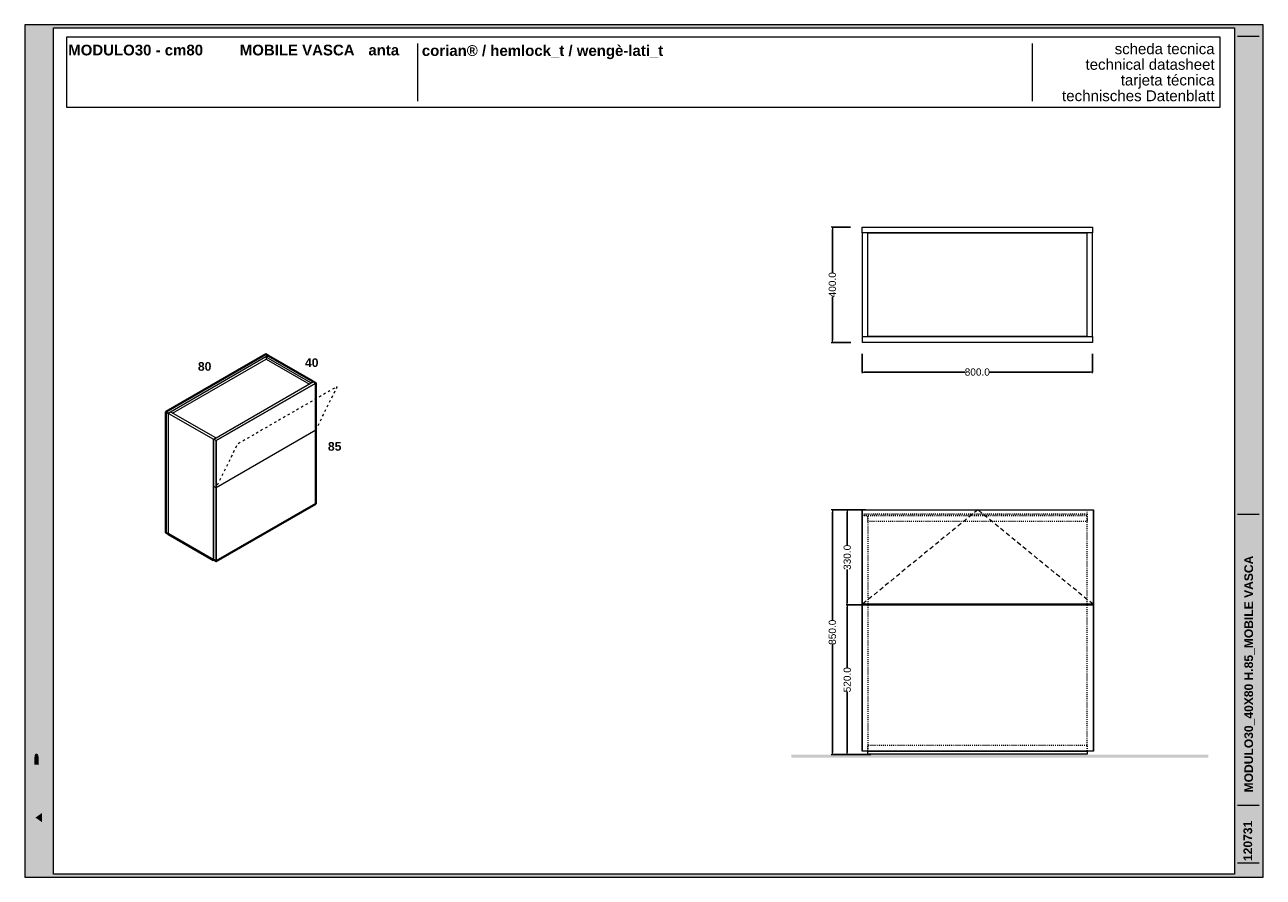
# Model space of a CAD drawing. Header units: millimetres. Extents: x 23321 to 49942, y -33706 to -16645.
# Tile 23 of 27: x 45642 to 49942, y -30181 to -27221. Entities that reach past the tile are written whole.
import ezdxf

# ---------------------------------------------------------------- set-up
doc = ezdxf.new("R2010")
doc.units = ezdxf.units.MM
doc.header["$MEASUREMENT"] = 0
doc.linetypes.add('AStair_dashed', pattern=[1800, 800, -1000])
doc.linetypes.add('Tratteggio', pattern=[25, 15, -10])
for name, color, linetype, lineweight in [('032-Muri Esterni.MVI_Num_Penna__91', 255, 'Continuous', 13), ('036-SOLAI_MVI_Num_Penna__95', 8, 'Continuous', 13), ('0_Num_Penna__1', 7, 'Continuous', 9), ('0_Num_Penna__21', 7, 'Continuous', 20), ('0_Num_Penna__41', 7, 'Continuous', 40), ('1_Num_Penna__21', 7, 'Continuous', 20), ('Bordi_Num_Penna__1', 7, 'Continuous', 9), ('Retini_Num_Penna__1', 7, 'Continuous', 9), ('SCRITTE_Num_Penna__95', 251, 'Continuous', 13), ('squadratura_schede', 8, 'Continuous', 13), ('Strumenti_Num_Penna__91', 255, 'Continuous', 13), ('Testi_Num_Penna__1', 7, 'Continuous', 9), ('Testi_Num_Penna__91', 255, 'Continuous', 13)]:
    doc.layers.add(name, color=color, linetype=linetype, lineweight=lineweight)
doc.layers.add('091-Quote lineari.XII', color=7, linetype='Continuous')
doc.layers.add('0_Num_Penna__95', color=7, linetype='Continuous', lineweight=13, true_color=0x616161)
doc.styles.add('GENERATED_STYLE_1', font='swiss.ttf')
doc.styles.add('GENERATED_STYLE_2', font='swissb.ttf')
doc.styles.add('GENERATED_STYLE_4', font='arialbd.ttf')
doc.dimstyles.new('GENERATED_STYLE__1', dxfattribs={"dimtxt": 25, "dimasz": 7.6, "dimexe": 0.18, "dimexo": 40, "dimgap": 0.09, "dimtad": 0, "dimtih": 1, "dimtoh": 1, "dimdec": 1, "dimzin": 0, "dimdsep": 46, "dimtxsty": 'GENERATED_STYLE_1', "dimblk": 'ARROWHEAD_0', "dimblk1": 'ARROWHEAD_0', "dimblk2": 'ARROWHEAD_0', "dimcen": 0.09, "dimclrd": 7, "dimclre": 7, "dimclrt": 7, "dimazin": 0, "dimtfac": 1, "dimtdec": 4, "dimtmove": 0, "dimatfit": 3, "dimfxl": 1, "dimtolj": 1, "dimtzin": 0, "dimarcsym": 0})
doc.dimstyles.new('GENERATED_STYLE__2', dxfattribs={"dimtxt": 25, "dimasz": 7.6, "dimexe": 0.18, "dimexo": 40, "dimgap": 0.09, "dimtad": 0, "dimdec": 1, "dimzin": 0, "dimdsep": 46, "dimtxsty": 'GENERATED_STYLE_1', "dimblk": 'ARROWHEAD_0', "dimblk1": 'ARROWHEAD_0', "dimblk2": 'ARROWHEAD_0', "dimcen": 0.09, "dimclrd": 7, "dimclre": 7, "dimclrt": 7, "dimazin": 0, "dimtfac": 1, "dimtdec": 4, "dimtmove": 0, "dimatfit": 3, "dimfxl": 1, "dimtolj": 1, "dimtzin": 0, "dimarcsym": 0})

# ---------------------------------------------------------------- blocks, each defined once
blk = doc.blocks.new('ARROWHEAD_0')
at = {"color": 0, "linetype": 'Continuous', "lineweight": 0}
for p, q in [((0, 0), (-1, 0)), ((0, -0.5), (0, 0.5))]:
    blk.add_line(p, q, dxfattribs=at)
blk = doc.blocks.new('*D25')
at = {"layer": '091-Quote lineari.XII', "color": 7, "linetype": 'Continuous', "lineweight": -2}
for p, q in [((48510.1, -28905), (48445.7, -28905)), ((48445.9, -28912.6), (48445.9, -29288.2)), ((48445.9, -29747.4), (48445.9, -29371.8)), ((48528.1, -29755), (48445.7, -29755))]:
    blk.add_line(p, q, dxfattribs=at)
at = {"layer": 'Defpoints', "color": 0, "linetype": 'Continuous'}
for p in [(48445.9, -28905), (48550.1, -28905), (48568.1, -29755)]:
    blk.add_point(p, dxfattribs=at)
at = {"layer": '091-Quote lineari.XII', "color": 7, "linetype": 'Continuous', "lineweight": -2, "xscale": 7.6, "yscale": 7.6, "zscale": 7.6}
for p, rotation in [((48445.9, -28905), 90), ((48445.9, -29755), 270)]:
    blk.add_blockref('ARROWHEAD_0', p, dxfattribs=dict(at, rotation=rotation))
at = {"layer": '091-Quote lineari.XII', "color": 7, "linetype": 'Continuous', "insert": (48445.9, -29330), "char_height": 25, "attachment_point": 5, "rotation": 90, "style": 'GENERATED_STYLE_1'}
blk.add_mtext('\\A1;850.0', dxfattribs=at)
blk = doc.blocks.new('*D26')
at = {"layer": '091-Quote lineari.XII', "color": 7, "linetype": 'Continuous', "lineweight": -2}
for p, q in [((48561.8, -28905), (48497.3, -28905)), ((48497.5, -28912.6), (48497.5, -29028)), ((48497.5, -29227.4), (48497.5, -29112)), ((48579.8, -29235), (48497.3, -29235))]:
    blk.add_line(p, q, dxfattribs=at)
at = {"layer": 'Defpoints', "color": 0, "linetype": 'Continuous'}
for p in [(48497.5, -28905), (48601.8, -28905), (48619.8, -29235)]:
    blk.add_point(p, dxfattribs=at)
at = {"layer": '091-Quote lineari.XII', "color": 7, "linetype": 'Continuous', "lineweight": -2, "xscale": 7.6, "yscale": 7.6, "zscale": 7.6}
for p, rotation in [((48497.5, -28905), 90), ((48497.5, -29235), 270)]:
    blk.add_blockref('ARROWHEAD_0', p, dxfattribs=dict(at, rotation=rotation))
at = {"layer": '091-Quote lineari.XII', "color": 7, "linetype": 'Continuous', "insert": (48497.5, -29070), "char_height": 25, "attachment_point": 5, "rotation": 90, "style": 'GENERATED_STYLE_1'}
blk.add_mtext('\\A1;330.0', dxfattribs=at)
blk = doc.blocks.new('*D27')
at = {"layer": '091-Quote lineari.XII', "color": 7, "linetype": 'Continuous', "lineweight": -2}
for p, q in [((48561.8, -29235), (48497.3, -29235)), ((48497.5, -29242.6), (48497.5, -29453)), ((48497.5, -29747.4), (48497.5, -29537)), ((48579.8, -29755), (48497.3, -29755))]:
    blk.add_line(p, q, dxfattribs=at)
at = {"layer": 'Defpoints', "color": 0, "linetype": 'Continuous'}
for p in [(48497.5, -29235), (48601.8, -29235), (48619.8, -29755)]:
    blk.add_point(p, dxfattribs=at)
at = {"layer": '091-Quote lineari.XII', "color": 7, "linetype": 'Continuous', "lineweight": -2, "xscale": 7.6, "yscale": 7.6, "zscale": 7.6}
for p, rotation in [((48497.5, -29235), 90), ((48497.5, -29755), 270)]:
    blk.add_blockref('ARROWHEAD_0', p, dxfattribs=dict(at, rotation=rotation))
at = {"layer": '091-Quote lineari.XII', "color": 7, "linetype": 'Continuous', "insert": (48497.5, -29495), "char_height": 25, "attachment_point": 5, "rotation": 90, "style": 'GENERATED_STYLE_1'}
blk.add_mtext('\\A1;520.0', dxfattribs=at)
blk = doc.blocks.new('*D44')
at = {"layer": '091-Quote lineari.XII', "color": 7, "linetype": 'Continuous', "lineweight": -2}
for p, q in [((48509.1, -27923.5), (48445.7, -27923.5)), ((48445.9, -27931.1), (48445.9, -28081.6)), ((48445.9, -28315.9), (48445.9, -28165.5)), ((48510.1, -28323.5), (48445.7, -28323.5))]:
    blk.add_line(p, q, dxfattribs=at)
at = {"layer": 'Defpoints', "color": 0, "linetype": 'Continuous'}
for p in [(48445.9, -27923.5), (48549.1, -27923.5), (48550.1, -28323.5)]:
    blk.add_point(p, dxfattribs=at)
at = {"layer": '091-Quote lineari.XII', "color": 7, "linetype": 'Continuous', "lineweight": -2, "xscale": 7.6, "yscale": 7.6, "zscale": 7.6}
for p, rotation in [((48445.9, -27923.5), 90), ((48445.9, -28323.5), 270)]:
    blk.add_blockref('ARROWHEAD_0', p, dxfattribs=dict(at, rotation=rotation))
at = {"layer": '091-Quote lineari.XII', "color": 7, "linetype": 'Continuous', "insert": (48445.9, -28123.5), "char_height": 25, "attachment_point": 5, "rotation": 90, "style": 'GENERATED_STYLE_1'}
blk.add_mtext('\\A1;400.0', dxfattribs=at)
blk = doc.blocks.new('*D45')
at = {"layer": '091-Quote lineari.XII', "color": 7, "linetype": 'Continuous', "lineweight": -2}
for p, q in [((48549.1, -28363.5), (48549.1, -28426.8)), ((49349.1, -28363.5), (49349.1, -28426.8)), ((48556.7, -28426.6), (48907.3, -28426.6)), ((49341.5, -28426.6), (48990.9, -28426.6))]:
    blk.add_line(p, q, dxfattribs=at)
at = {"layer": 'Defpoints', "color": 0, "linetype": 'Continuous'}
for p in [(48549.1, -28323.5), (49349.1, -28323.5), (48549.1, -28426.6)]:
    blk.add_point(p, dxfattribs=at)
at = {"layer": '091-Quote lineari.XII', "color": 7, "linetype": 'Continuous', "lineweight": -2, "xscale": 7.6, "yscale": 7.6, "zscale": 7.6, "rotation": 180}
blk.add_blockref('ARROWHEAD_0', (48549.1, -28426.6), dxfattribs=at)
at = {"layer": '091-Quote lineari.XII', "color": 7, "linetype": 'Continuous', "lineweight": -2, "xscale": 7.6, "yscale": 7.6, "zscale": 7.6}
blk.add_blockref('ARROWHEAD_0', (49349.1, -28426.6), dxfattribs=at)
at = {"layer": '091-Quote lineari.XII', "color": 7, "linetype": 'Continuous', "insert": (48949.1, -28426.6), "char_height": 25, "attachment_point": 5, "style": 'GENERATED_STYLE_1'}
blk.add_mtext('\\A1;800.0', dxfattribs=at)

msp = doc.modelspace()

# ---------------------------------------------------------------- hatches: boundary and pattern name
at = {"layer": '032-Muri Esterni.MVI_Num_Penna__91', "linetype": 'Continuous'}
h = msp.add_hatch(color=256, dxfattribs=at)
h.paths.add_polyline_path([(45691.892, -30160.682, 0.41421356), (45722.667, -30129.906), (45722.667, -29620.09, 0.41421356), (45691.892, -29589.314, 0.41421356), (45661.117, -29620.09), (45661.117, -30129.906, 0.41421356)], flags=0)
h.paths.add_polyline_path([(45695.629, -29751.753), (45715.588, -29713.67), (45715.588, -29745.597), (45691.904, -29789.814), (45715.588, -29789.814), (45715.588, -29809.803), (45668.193, -29809.803), (45668.193, -29771.747), (45668.201, -29769.319), (45668.225, -29766.977), (45668.265, -29764.722), (45668.32, -29762.554), (45668.389, -29760.473), (45668.472, -29758.48), (45668.569, -29756.574), (45668.679, -29754.755), (45668.721, -29754.17), (45668.772, -29753.591), (45668.831, -29753.016), (45668.895, -29752.447), (45668.964, -29751.881), (45669.036, -29751.319), (45669.109, -29750.759), (45669.182, -29750.2), (45669.328, -29749.061), (45669.484, -29747.931), (45669.652, -29746.811), (45669.835, -29745.703), (45670.034, -29744.606), (45670.249, -29743.523), (45670.484, -29742.453), (45670.739, -29741.399), (45671.155, -29739.873), (45671.6, -29738.426), (45672.073, -29737.057), (45672.575, -29735.768), (45673.106, -29734.56), (45673.665, -29733.431), (45674.253, -29732.384), (45674.869, -29731.419), (45674.993, -29731.238), (45675.12, -29731.065), (45675.248, -29730.898), (45675.379, -29730.738), (45675.512, -29730.583), (45675.646, -29730.433), (45675.782, -29730.286), (45675.919, -29730.141), (45676.487, -29729.579), (45677.083, -29729.088), (45677.706, -29728.671), (45678.355, -29728.328), (45679.031, -29728.059), (45679.733, -29727.866), (45680.46, -29727.75), (45681.214, -29727.711), (45682.495, -29727.8), (45683.715, -29728.069), (45684.875, -29728.517), (45685.973, -29729.143), (45687.011, -29729.948), (45687.988, -29730.932), (45688.905, -29732.095), (45689.761, -29733.436), (45690.552, -29734.903), (45691.31, -29736.504), (45692.037, -29738.245), (45692.73, -29740.129), (45693.391, -29742.16), (45694.018, -29744.342), (45694.612, -29746.679), (45695.173, -29749.176)], flags=0)
h.paths.add_polyline_path([(45715.588, -29850.411), (45691.904, -29894.619), (45668.223, -29850.411), (45668.223, -29818.484), (45691.904, -29863.686), (45715.588, -29818.484)], flags=0)
h.paths.add_polyline_path([(45668.193, -29894.821), (45715.588, -29894.821), (45715.588, -29915.976), (45668.193, -29915.976)], flags=0)
h.paths.add_polyline_path([(45668.193, -29988.515), (45668.193, -29958.687), (45715.588, -29925.04), (45715.588, -29947.804), (45705.316, -29955.07), (45705.316, -29992.137), (45715.588, -29999.398), (45715.588, -30022.158)], flags=0)
h.paths.add_polyline_path([(45674.082, -30048.944), (45715.588, -30069.472), (45715.588, -30089.72), (45674.082, -30110.238), (45715.588, -30110.238), (45715.588, -30128.34), (45668.193, -30128.34), (45668.193, -30095.849), (45701.393, -30079.598), (45668.193, -30063.333), (45668.193, -30030.843), (45715.588, -30030.843), (45715.588, -30048.944)], flags=0)
h.paths.add_polyline_path([(45674.577, -29632.387), (45674.979, -29631.585), (45675.39, -29630.809), (45675.811, -29630.059), (45676.24, -29629.334), (45677.126, -29627.96), (45678.047, -29626.688), (45679.997, -29624.45), (45682.09, -29622.619), (45684.327, -29621.196), (45686.708, -29620.179), (45689.234, -29619.569), (45691.904, -29619.366), (45694.556, -29619.568), (45697.068, -29620.175), (45699.439, -29621.187), (45701.67, -29622.604), (45703.76, -29624.425), (45705.71, -29626.65), (45707.519, -29629.28), (45709.188, -29632.314), (45710.69, -29635.706), (45711.992, -29639.409), (45713.092, -29643.423), (45713.991, -29647.746), (45714.691, -29652.38), (45715.19, -29657.323), (45715.489, -29662.575), (45715.588, -29668.138), (45715.489, -29673.685), (45715.19, -29678.926), (45714.691, -29683.859), (45713.991, -29688.485), (45713.092, -29692.804), (45711.992, -29696.814), (45710.69, -29700.516), (45709.188, -29703.91), (45707.519, -29706.946), (45705.71, -29709.577), (45703.76, -29711.803), (45701.67, -29713.623), (45699.439, -29715.039), (45697.068, -29716.05), (45694.556, -29716.656), (45691.904, -29716.858), (45689.234, -29716.656), (45686.708, -29716.05), (45684.327, -29715.039), (45682.09, -29713.623), (45679.997, -29711.803), (45678.047, -29709.577), (45676.24, -29706.946), (45674.577, -29703.91), (45673.081, -29700.516), (45671.784, -29696.814), (45670.687, -29692.804), (45669.789, -29688.485), (45669.091, -29683.859), (45668.592, -29678.926), (45668.293, -29673.685), (45668.193, -29668.138), (45668.293, -29662.609), (45668.592, -29657.381), (45669.091, -29652.456), (45669.789, -29647.834), (45670.687, -29643.516), (45671.784, -29639.501), (45673.081, -29635.791)], flags=0)
for points in [[(45680.227, -29682.508), (45679.734, -29679.917), (45679.35, -29677.156), (45679.076, -29674.255), (45678.912, -29671.239), (45678.857, -29668.138), (45678.912, -29665.044), (45679.076, -29662.033), (45679.35, -29659.133), (45679.734, -29656.373), (45680.227, -29653.781), (45680.829, -29651.386), (45681.541, -29649.214), (45682.363, -29647.296), (45683.282, -29645.613), (45684.279, -29644.155), (45685.354, -29642.921), (45686.507, -29641.911), (45687.738, -29641.126), (45689.048, -29640.565), (45690.436, -29640.229), (45691.904, -29640.117), (45693.362, -29640.228), (45694.743, -29640.563), (45696.046, -29641.121), (45697.272, -29641.901), (45698.421, -29642.903), (45699.492, -29644.127), (45699.998, -29644.823), (45700.485, -29645.573), (45700.722, -29645.969), (45700.953, -29646.379), (45701.18, -29646.803), (45701.402, -29647.24), (45702.229, -29649.157), (45702.945, -29651.328), (45703.55, -29653.724), (45704.045, -29656.319), (45704.43, -29659.086), (45704.705, -29661.996), (45704.87, -29665.022), (45704.925, -29668.138), (45704.87, -29671.239), (45704.705, -29674.255), (45704.43, -29677.156), (45704.045, -29679.917), (45703.55, -29682.508), (45702.945, -29684.902), (45702.229, -29687.073), (45701.402, -29688.992), (45700.485, -29690.658), (45699.492, -29692.102), (45698.421, -29693.326), (45697.272, -29694.328), (45696.046, -29695.107), (45694.743, -29695.665), (45693.362, -29695.999), (45691.904, -29696.111), (45690.436, -29695.999), (45689.048, -29695.665), (45687.738, -29695.107), (45686.507, -29694.328), (45685.354, -29693.326), (45684.279, -29692.102), (45683.282, -29690.658), (45682.363, -29688.992), (45681.541, -29687.073), (45680.829, -29684.902)], [(45676.082, -29759.544), (45676.034, -29759.898), (45675.975, -29760.36), (45675.872, -29761.093), (45675.779, -29761.932), (45675.695, -29762.848), (45675.62, -29763.815), (45675.555, -29764.806), (45675.501, -29765.793), (45675.457, -29766.749), (45675.424, -29767.647), (45675.398, -29768.754), (45675.376, -29770.106), (45675.358, -29771.635), (45675.343, -29773.271), (45675.331, -29774.947), (45675.323, -29776.594), (45675.318, -29778.142), (45675.316, -29779.524), (45675.316, -29789.814), (45691.904, -29789.814), (45690.308, -29786.841), (45690.308, -29781.077), (45690.303, -29779.282), (45690.29, -29777.352), (45690.268, -29775.356), (45690.237, -29773.361), (45690.197, -29771.436), (45690.146, -29769.649), (45690.086, -29768.068), (45690.015, -29766.761), (45689.938, -29765.584), (45689.837, -29764.371), (45689.711, -29763.149), (45689.562, -29761.946), (45689.389, -29760.789), (45689.194, -29759.706), (45688.977, -29758.724), (45688.738, -29757.87), (45688.488, -29757.152), (45688.232, -29756.485), (45687.97, -29755.87), (45687.702, -29755.304), (45687.429, -29754.789), (45687.15, -29754.324), (45686.865, -29753.909), (45686.574, -29753.542), (45686.213, -29753.192), (45685.746, -29752.844), (45685.2, -29752.511), (45684.603, -29752.208), (45683.98, -29751.949), (45683.36, -29751.746), (45682.771, -29751.615), (45682.238, -29751.568), (45681.751, -29751.605), (45681.199, -29751.714), (45680.609, -29751.889), (45680.007, -29752.123), (45679.422, -29752.411), (45678.88, -29752.747), (45678.409, -29753.126), (45678.035, -29753.542), (45677.729, -29754.016), (45677.44, -29754.591), (45677.167, -29755.259), (45676.911, -29756.013), (45676.671, -29756.845), (45676.447, -29757.747), (45676.239, -29758.712)], [(45702.167, -29957.281), (45702.167, -29989.913), (45679.067, -29973.606)]]:
    msp.add_hatch(color=256, dxfattribs=at).paths.add_polyline_path(points, flags=0)
at = {"layer": 'Retini_Num_Penna__1', "linetype": 'Continuous'}
msp.add_hatch(color=256, dxfattribs=at).paths.add_polyline_path([(49751.792, -29755), (49751.792, -29765), (48303.683, -29765), (48303.683, -29755)], flags=0)
msp.add_hatch(color=256, dxfattribs=at).paths.add_polyline_path([(49751.792, -29755), (49751.792, -29765), (48303.683, -29765), (48303.683, -29755)], flags=0)
at = {"layer": 'squadratura_schede', "linetype": 'Continuous', "ltscale": 0.01}
h = msp.add_hatch(color=256, dxfattribs=at)
h.paths.add_polyline_path([(45641.873, -30180.682), (49941.873, -30180.682), (49941.873, -27220.68), (45641.873, -27220.68)])
h.paths.add_polyline_path([(49841.915, -27230.799), (49841.915, -30170.563), (45741.892, -30170.563), (45741.892, -27230.799)], flags=16)

# ---------------------------------------------------------------- linework, layer by layer
at = {"layer": '036-SOLAI_MVI_Num_Penna__95', "linetype": 'Tratteggio'}
msp.add_lwpolyline([(49351.137, -29233), (48950.637, -28905), (48550.137, -29233)], dxfattribs=at)
at = {"layer": '0_Num_Penna__1', "linetype": 'Continuous', "flags": 128}
for points in [[(46487.436, -28369.396), (46140.16, -28569.896), (46140.16, -28569.896), (46131.933, -28565.146), (46140.16, -28569.896), (46131.933, -28565.146), (46479.209, -28364.646), (46479.209, -28364.646), (46487.436, -28369.396), (46487.436, -28369.396), (46487.436, -28369.396)], [(46155.354, -28569.124), (46480.075, -28381.646)], [(46480.075, -28381.646), (46629.898, -28468.146)]]:
    msp.add_lwpolyline(points, dxfattribs=at)
at = {"layer": '0_Num_Penna__1'}
for points in [[(46643.321, -28459.396), (46635.094, -28464.146), (46480.075, -28374.646), (46487.436, -28370.396)], [(46480.075, -28374.646), (46480.075, -28381.646)], [(46140.16, -28569.896), (46140.16, -28988.896)], [(46140.16, -28579.896), (46140.16, -28988.896)], [(46305.138, -28654.652), (46149.256, -28565.642), (46141.067, -28570.37), (46296.911, -28659.402)], [(46141.067, -28988.373), (46141.067, -28570.37)], [(46652.414, -28628.646), (46306.004, -28828.646)], [(46296.911, -28659.402), (46305.138, -28654.652)], [(46296.911, -29079.396), (46296.911, -28659.402)], [(46305.138, -28654.652), (46305.138, -28655.646)], [(46306.004, -28828.646), (46297.777, -28823.896)], [(46297.777, -29078.896), (46296.911, -29079.396)]]:
    msp.add_lwpolyline(points, dxfattribs=at)
at = {"layer": '0_Num_Penna__1', "linetype": 'Continuous', "flags": 128}
for points in [[(46644.187, -28459.896), (46652.414, -28464.646), (46306.004, -28664.646), (46297.777, -28659.896)], [(46652.414, -28883.646), (46306.004, -29083.646), (46306.004, -28664.646), (46652.414, -28464.646)], [(46643.321, -28460.396), (46635.094, -28465.146), (46635.094, -28464.146), (46643.321, -28459.396)], [(46297.777, -29078.896), (46297.777, -28659.896), (46306.004, -28664.646), (46306.004, -29083.646)], [(48550.137, -28905), (49351.137, -28905), (49351.137, -29233), (48550.137, -29233)], [(48550.137, -29743), (48550.137, -29235), (49351.137, -29235), (49351.137, -29743)], [(49331.137, -29753), (48569.137, -29753), (48569.137, -29743), (49331.137, -29743)]]:
    msp.add_lwpolyline(points, close=True, dxfattribs=at)
at = {"layer": '0_Num_Penna__21'}
msp.add_lwpolyline([(48549.137, -28905), (49352.137, -28905), (49352.137, -29743), (48549.137, -29743)], close=True, dxfattribs=at)
at = {"layer": '0_Num_Penna__41'}
msp.add_lwpolyline([(46141.067, -28989.42), (46141.067, -28988.373), (46140.16, -28988.896), (46131.933, -28984.146), (46131.933, -28565.146), (46479.209, -28364.646), (46487.436, -28369.396), (46487.436, -28370.396), (46488.302, -28369.896), (46643.321, -28459.396), (46643.321, -28460.396), (46644.187, -28459.896), (46652.414, -28464.646), (46652.414, -28883.646), (46306.004, -29083.646), (46297.777, -29078.896), (46296.911, -29079.396)], close=True, dxfattribs=at)
at = {"layer": '0_Num_Penna__95', "linetype": 'AStair_dashed', "ltscale": 0.004, "flags": 128}
for points in [[(48549.137, -28925), (48569.137, -28925), (48569.137, -29743), (48549.137, -29743)], [(49330.137, -28919), (49330.137, -28925), (48550.137, -28925), (48550.137, -28919)], [(48569.137, -28946), (48569.137, -28925), (49330.137, -28925), (49330.137, -28946)], [(49331.137, -28905), (49351.137, -28905), (49351.137, -29743), (49331.137, -29743)], [(49331.137, -29743), (48569.137, -29743), (48569.137, -29722), (49331.137, -29722)]]:
    msp.add_lwpolyline(points, close=True, dxfattribs=at)
at = {"layer": '1_Num_Penna__21', "linetype": 'Continuous', "flags": 128}
msp.add_lwpolyline([(45787.173, -27506.932), (49791.934, -27506.932), (49791.934, -27264.279), (45787.173, -27264.279)], close=True, dxfattribs=at)
at = {"layer": 'Bordi_Num_Penna__1', "linetype": 'AStair_dashed', "ltscale": 0.01, "flags": 128}
msp.add_lwpolyline([(46652.414, -28628.646), (46726.76, -28476.878), (46380.35, -28676.878), (46306.004, -28828.646)], dxfattribs=at)
at = {"layer": 'Retini_Num_Penna__1', "linetype": 'Continuous', "flags": 128}
for points in [[(48549.137, -27923.543), (49349.137, -27923.543), (49349.137, -27943.543), (48549.137, -27943.543)], [(48569.137, -27943.543), (48549.137, -27943.543), (48549.137, -28302.543), (48569.137, -28302.543)], [(48569.137, -27943.543), (49329.137, -27943.543), (49329.137, -28302.543), (48569.137, -28302.543)], [(49349.137, -27943.543), (49329.137, -27943.543), (49329.137, -28302.543), (49349.137, -28302.543)], [(48550.137, -28303.543), (49349.137, -28303.543), (49349.137, -28323.543), (48550.137, -28323.543)]]:
    msp.add_lwpolyline(points, close=True, dxfattribs=at)
at = {"layer": 'SCRITTE_Num_Penna__95', "linetype": 'Continuous'}
for p, q in [((47005.859, -27285.605), (47005.859, -27485.605)), ((49139.554, -27285.605), (49139.554, -27485.605))]:
    msp.add_line(p, q, dxfattribs=at)
at = {"layer": 'squadratura_schede', "linetype": 'Continuous', "ltscale": 0.01, "flags": 128}
for points in [[(45641.873, -30180.682), (49941.873, -30180.682), (49941.873, -27220.68), (45641.873, -27220.68)], [(49841.915, -27230.799), (49841.915, -30170.563), (45741.892, -30170.563), (45741.892, -27230.799)]]:
    msp.add_lwpolyline(points, close=True, dxfattribs=at)
at = {"layer": 'Strumenti_Num_Penna__91', "linetype": 'Continuous'}
for p, q in [((49852.551, -27259.853), (49927.551, -27259.853)), ((49852.551, -28920.487), (49927.551, -28920.487)), ((49852.551, -29930.682), (49927.551, -29930.682)), ((49852.551, -30130.682), (49927.551, -30130.682))]:
    msp.add_line(p, q, dxfattribs=at)

# ---------------------------------------------------------------- texts
at = {"layer": 'Testi_Num_Penna__1', "linetype": 'Continuous', "style": 'GENERATED_STYLE_2'}
for s, insert, char_height, attachment_point in [('\\pt595.48,1042.1;MODULO30 - cm80^IMOBILE VASCA^Ianta', (45792.831, -27289.854), 37.21776, 1), ('corian® / hemlock_t / wengè-lati_t}', (47020.592, -27340.342), 37.20001, 7), ('{40}', (46614.894, -28378.796), 30, 1), ('80', (46243.099, -28392.085), 30, 1), ('{85}', (46694.47, -28669.742), 30, 1)]:
    msp.add_mtext(s, dxfattribs=dict(at, insert=insert, char_height=char_height, attachment_point=attachment_point))
at = {"layer": 'Testi_Num_Penna__1', "linetype": 'Continuous', "insert": (49772.953, -27285.572), "char_height": 37.21728, "attachment_point": 3, "line_spacing_factor": 0.873194, "style": 'GENERATED_STYLE_1'}
msp.add_mtext('\\A1;{\\fSwis721 BT|b0|i0|c0|p34;scheda tecnica\\P\\C251;technical datasheet\\P\\H1.007131x;tarjeta técnica\\P\\fSwis721 BT|b0|i0|c0|p34;technisches Datenblatt}', dxfattribs=at)
at = {"layer": 'Testi_Num_Penna__91', "linetype": 'Continuous', "attachment_point": 4, "rotation": 90, "style": 'GENERATED_STYLE_4'}
for s, insert, char_height in [('\\pt626.37;MODULO30_40X80 H.85_MOBILE VASCA', (49894.034, -29886.209), 29.99998), ('\\pt1029.9;120731', (49888.588, -30124.491), 30.00002)]:
    msp.add_mtext(s, dxfattribs=dict(at, insert=insert, char_height=char_height))

# ---------------------------------------------------------------- dimensions: what is measured, and where the dimension line sits
at = {"layer": '091-Quote lineari.XII', "linetype": 'Continuous'}
for base, p1, p2, angle, dimstyle, picture, middle in [((48445.856, -27923.543), (48550.137, -28323.543), (48549.137, -27923.543), 90, 'GENERATED_STYLE__2', '*D44', (48445.856, -28123.543)), ((48549.137, -28426.643), (49349.137, -28323.543), (48549.137, -28323.543), 180, 'GENERATED_STYLE__1', '*D45', (48949.137, -28426.643)), ((48445.856, -28905), (48568.137, -29755), (48550.137, -28905), 90, 'GENERATED_STYLE__2', '*D25', (48445.856, -29330)), ((48497.496, -28905), (48619.777, -29235), (48601.777, -28905), 90, 'GENERATED_STYLE__2', '*D26', (48497.496, -29070)), ((48497.496, -29235), (48619.777, -29755), (48601.777, -29235), 90, 'GENERATED_STYLE__2', '*D27', (48497.496, -29495))]:
    dim = msp.add_linear_dim(base=base, p1=p1, p2=p2, angle=angle, dimstyle=dimstyle, dxfattribs=at)
    dim.commit()
    dim.dimension.update_dxf_attribs({"geometry": picture, "text_midpoint": middle})

doc.saveas('drawing.dxf')
